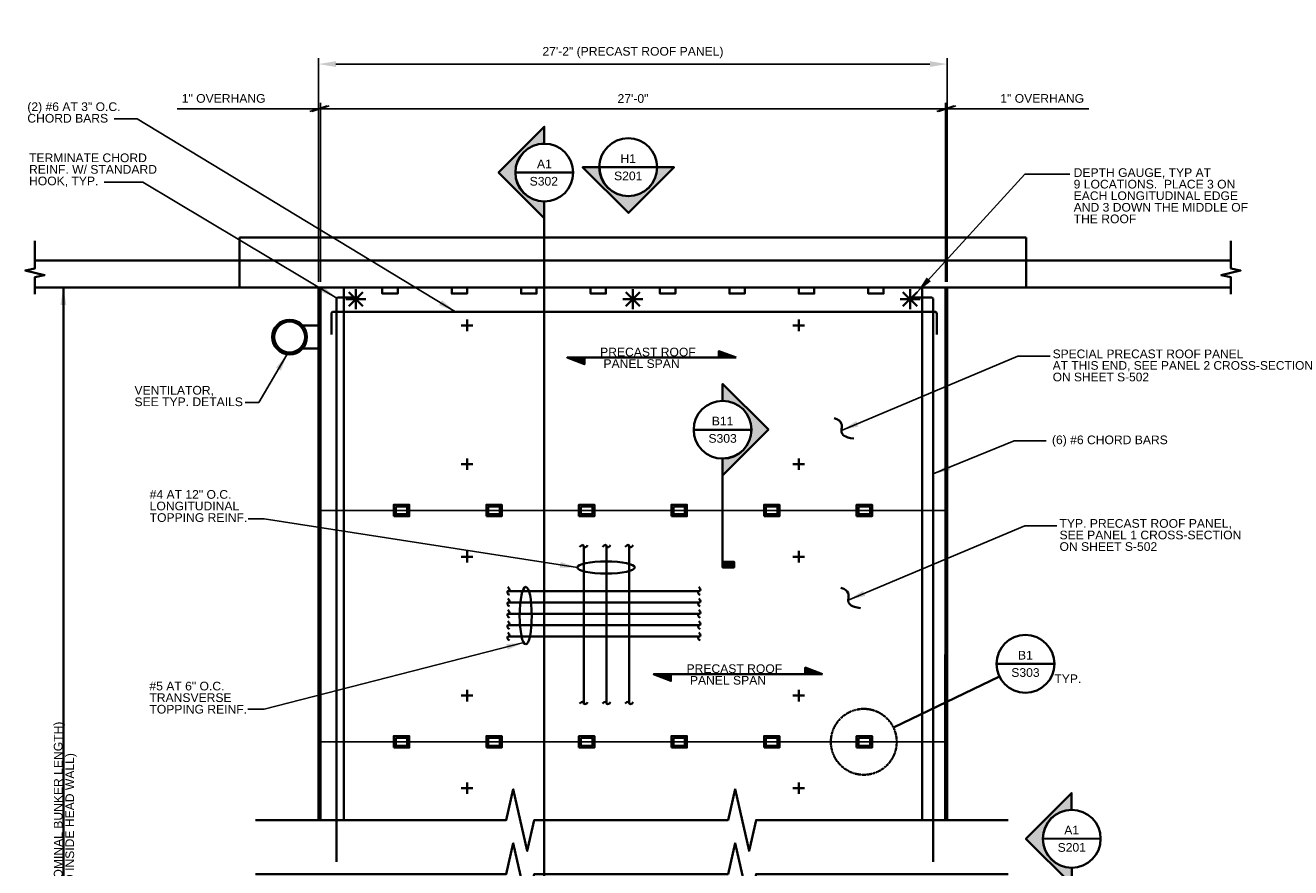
# Model space of a CAD drawing. Header units: inches. Extents: x -829 to 2226, y 10 to 4755.
# Tile 54 of 54: x 1570 to 2226, y 4002 to 4439. Entities that reach past the tile are written whole.
import ezdxf
from ezdxf.enums import TextEntityAlignment as Align

# ---------------------------------------------------------------- set-up
doc = ezdxf.new("R2010")
doc.units = ezdxf.units.IN
doc.header["$LTSCALE"] = 0.5
doc.header["$MEASUREMENT"] = 0
doc.linetypes.add('DGN Style 3', pattern=[0.621993, 0.444281, -0.177712])
for name, color, linetype, lineweight in [('G-ANNO-DIM', 7, 'Continuous', 0), ('G-ANNO-DIMS', 7, 'Continuous', 35), ('G-ANNO-TEXT', 7, 'Continuous', 35), ('S-DECK-ROOF', 7, 'Continuous', 25), ('S-WALL-LOAD', 7, 'Continuous', 35)]:
    doc.layers.add(name, color=color, linetype=linetype, lineweight=lineweight)
doc.styles.add('AEC 1 4_1 0 Scale', font='arial.ttf', dxfattribs={"height": 4.5})
doc.styles.add('Arial', font='arial.ttf')
doc.dimstyles.new("1 4 1'-0", dxfattribs={"dimtxt": 4.5, "dimasz": 9, "dimexe": 3, "dimexo": 3, "dimgap": 3, "dimtad": 1, "dimdec": 0, "dimzin": 11, "dimdsep": 46, "dimlunit": 3, "dimtxsty": 'AEC 1 4_1 0 Scale', "dimcen": 0.09, "dimadec": 4, "dimazin": 3, "dimtfac": 1, "dimtdec": 0, "dimtofl": 0, "dimtmove": 0, "dimatfit": 3, "dimfxl": 1, "dimfrac": 2, "dimtolj": 1, "dimtzin": 11, "dimarcsym": 0})

# ---------------------------------------------------------------- blocks, each defined once
blk = doc.blocks.new('*U541')
at = {"layer": 'G-ANNO-TEXT'}
for p, q in [((-6.9, 0), (6.9, 0)), ((-4.88, 4.88), (4.88, -4.88)), ((-4.88, -4.88), (4.88, 4.88)), ((0, 6.9), (0, -6.9))]:
    blk.add_line(p, q, dxfattribs=at)
blk = doc.blocks.new('BREAK LINE')
at = {"layer": 'G-ANNO-TEXT', "flags": 128}
blk.add_lwpolyline([(8.36, 9.2), (8.36, 8.47), (8.36, 6.43), (9.96, 6.07), (6.76, 5.34), (8.36, 4.97), (8.36, 0.43)], dxfattribs=at)
blk = doc.blocks.new('_Oblique_0.3')
at = {"color": 0, "linetype": 'ByBlock', "lineweight": -2}
for p, q in [((0, 0), (-1, 0)), ((0.5, 0.167), (-0.5, -0.167))]:
    blk.add_line(p, q, dxfattribs=at)
blk = doc.blocks.new('*D547')
at = {"layer": 'Defpoints', "color": 0, "transparency": 16777216}
for p in [(1723.1, 4395.79), (1722.1, 4303.08), (1723.1, 4303.08)]:
    blk.add_point(p, dxfattribs=at)
at = {"layer": 'G-ANNO-DIMS', "color": 0, "lineweight": -2, "transparency": 16777216}
for p, q in [((1722.1, 4306.08), (1722.1, 4398.79)), ((1723.1, 4306.08), (1723.1, 4398.79)), ((1713.1, 4395.79), (1648.66, 4395.79)), ((1732.1, 4395.79), (1741.1, 4395.79))]:
    blk.add_line(p, q, dxfattribs=at)
at = {"layer": 'G-ANNO-DIMS', "color": 0, "lineweight": -2, "transparency": 16777216, "xscale": 9, "yscale": 9, "zscale": 9}
blk.add_blockref('_Oblique_0.3', (1722.1, 4395.79), dxfattribs=at)
at = {"layer": 'G-ANNO-DIMS', "color": 0, "lineweight": -2, "transparency": 16777216, "xscale": 9, "yscale": 9, "zscale": 9, "rotation": 180}
blk.add_blockref('_Oblique_0.3', (1723.1, 4395.79), dxfattribs=at)
at = {"layer": 'G-ANNO-DIMS', "color": 0, "transparency": 16777216, "insert": (1672.85, 4401.12), "char_height": 4.5, "attachment_point": 5, "style": 'AEC 1 4_1 0 Scale'}
blk.add_mtext('\\A1;1" OVERHANG', dxfattribs=at)
blk = doc.blocks.new('*D548')
at = {"layer": 'Defpoints', "color": 0, "transparency": 16777216}
for p in [(2047.15, 4395.79), (2047.15, 4303.08), (2048.1, 4303.08)]:
    blk.add_point(p, dxfattribs=at)
at = {"layer": 'G-ANNO-DIMS', "color": 0, "lineweight": -2, "transparency": 16777216}
for p, q in [((2047.15, 4306.08), (2047.15, 4398.79)), ((2048.1, 4306.08), (2048.1, 4398.79)), ((2038.15, 4395.79), (2029.15, 4395.79)), ((2057.1, 4395.79), (2121.54, 4395.79))]:
    blk.add_line(p, q, dxfattribs=at)
at = {"layer": 'G-ANNO-DIMS', "color": 0, "lineweight": -2, "transparency": 16777216, "xscale": 9, "yscale": 9, "zscale": 9}
blk.add_blockref('_Oblique_0.3', (2047.15, 4395.79), dxfattribs=at)
at = {"layer": 'G-ANNO-DIMS', "color": 0, "lineweight": -2, "transparency": 16777216, "xscale": 9, "yscale": 9, "zscale": 9, "rotation": 180}
blk.add_blockref('_Oblique_0.3', (2048.1, 4395.79), dxfattribs=at)
at = {"layer": 'G-ANNO-DIMS', "color": 0, "transparency": 16777216, "insert": (2097.35, 4401.12), "char_height": 4.5, "attachment_point": 5, "style": 'AEC 1 4_1 0 Scale'}
blk.add_mtext('\\A1;1" OVERHANG', dxfattribs=at)
blk = doc.blocks.new('*D549')
at = {"layer": 'Defpoints', "color": 0, "transparency": 16777216}
for p in [(2048.1, 4418.96), (1722.1, 4303.08), (2048.1, 4303.08)]:
    blk.add_point(p, dxfattribs=at)
at = {"layer": 'G-ANNO-DIMS', "color": 0, "lineweight": -2, "transparency": 16777216}
for p, q in [((1722.1, 4306.08), (1722.1, 4421.96)), ((1731.1, 4418.96), (2039.1, 4418.96)), ((2048.1, 4306.08), (2048.1, 4421.96))]:
    blk.add_line(p, q, dxfattribs=at)
at = {"layer": 'G-ANNO-DIMS', "color": 0, "transparency": 16777216}
for points in [[(1731.1, 4420.46), (1731.1, 4417.46), (1722.1, 4418.96)], [(2039.1, 4420.46), (2039.1, 4417.46), (2048.1, 4418.96)]]:
    blk.add_solid(points, dxfattribs=at)
at = {"layer": 'G-ANNO-DIMS', "color": 0, "transparency": 16777216, "insert": (1885.1, 4424.91), "char_height": 4.5, "attachment_point": 5, "style": 'AEC 1 4_1 0 Scale'}
blk.add_mtext('\\A1;27\'-2" (PRECAST ROOF PANEL)', dxfattribs=at)
blk = doc.blocks.new('*D554')
at = {"layer": 'Defpoints', "color": 0, "transparency": 16777216}
for p in [(2047.15, 4395.79), (1723.1, 4303.08), (2047.15, 4303.08)]:
    blk.add_point(p, dxfattribs=at)
at = {"layer": 'G-ANNO-DIMS', "color": 0, "lineweight": -2, "transparency": 16777216}
for p, q in [((1723.1, 4306.08), (1723.1, 4398.79)), ((2047.15, 4306.08), (2047.15, 4398.79)), ((1732.1, 4395.79), (2038.15, 4395.79))]:
    blk.add_line(p, q, dxfattribs=at)
at = {"layer": 'G-ANNO-DIMS', "color": 0, "lineweight": -2, "transparency": 16777216, "xscale": 9, "yscale": 9, "zscale": 9, "rotation": 180}
blk.add_blockref('_Oblique_0.3', (1723.1, 4395.79), dxfattribs=at)
at = {"layer": 'G-ANNO-DIMS', "color": 0, "lineweight": -2, "transparency": 16777216, "xscale": 9, "yscale": 9, "zscale": 9}
blk.add_blockref('_Oblique_0.3', (2047.15, 4395.79), dxfattribs=at)
at = {"layer": 'G-ANNO-DIMS', "color": 0, "transparency": 16777216, "insert": (1885.13, 4401.08), "char_height": 4.5, "attachment_point": 5, "style": 'AEC 1 4_1 0 Scale'}
blk.add_mtext('\\A1;27\'-0"', dxfattribs=at)
blk = doc.blocks.new('014000-007 Indicator - Section_Elevation - Arrow')
blk.add_hatch(color=256).paths.add_polyline_path([(-0.026, 0), (-0.0412, 0), (0, 0.0412), (0.0412, 0), (0.026, 0, 1)])
for p, q in [((0, 0.0412), (-0.0412, 0)), ((0.0412, 0), (0, 0.0412))]:
    blk.add_line(p, q)
at = {"flags": 128}
blk.add_lwpolyline([(-0.026, 0), (-0.0412, 0), (0, 0.0412), (0.0412, 0), (0.026, 0, 1), (-0.026, 0)], format="xyb", close=True, dxfattribs=at)
blk.add_lwpolyline([(-0.026, 0.0013), (-0.026, 0.0013)], dxfattribs=at)
blk = doc.blocks.new('014000-008 Indicator - Section_Elevation - Bar')
blk.add_hatch(color=256).paths.add_polyline_path([(-0.0026, 0), (-0.0026, 0.0104), (0.0026, 0.0104), (0.0026, 0)])
at = {"flags": 128}
blk.add_lwpolyline([(-0.0026, 0), (0.0026, 0), (0.0026, 0.0104), (-0.0026, 0.0104), (-0.0026, 0)], close=True, dxfattribs=at)

msp = doc.modelspace()

# ---------------------------------------------------------------- hatches: boundary and pattern name
at = {"layer": 'G-ANNO-TEXT'}
h = msp.add_hatch(dxfattribs=at)
h.set_pattern_fill('HATCH', color=5, style=0, pattern_type=2)
h.set_pattern_definition([(225, (1846.31813, 4266.257517), (0.02783886, -0.02783886), [])])
h.paths.add_polyline_path([(1850.98506, 4266.72211), (1859.98506, 4263.30107), (1859.98506, 4266.72211)])
h = msp.add_hatch(dxfattribs=at)
h.set_pattern_fill('HATCH', color=5, style=0, pattern_type=2)
h.set_pattern_definition([(45, (1934.333823, 4263.76564), (-0.02783886, 0.02783886), [])])
h.paths.add_polyline_path([(1938.66693, 4266.72211), (1929.66693, 4270.14316), (1929.66693, 4266.72211)])
h = msp.add_hatch(dxfattribs=at)
h.set_pattern_fill('HATCH', color=5, style=0, pattern_type=2)
h.set_pattern_definition([(225, (1891.137028, 4102.03843), (0.02783886, -0.02783886), [])])
h.paths.add_polyline_path([(1895.80396, 4102.50303), (1904.80396, 4099.08199), (1904.80396, 4102.50303)])
h = msp.add_hatch(dxfattribs=at)
h.set_pattern_fill('HATCH', color=5, style=0, pattern_type=2)
h.set_pattern_definition([(45, (1979.15272, 4099.546553), (-0.02783886, 0.02783886), [])])
h.paths.add_polyline_path([(1983.48582, 4102.50303), (1974.48582, 4105.92408), (1974.48582, 4102.50303)])

# ---------------------------------------------------------------- linework, layer by layer
at = {"flags": 128}
for points in [[(1838.38116, 4377.68776), (1838.38116, 4377.68776)], [(1897.66674, 4364.71551), (1897.66674, 4364.71551)], [(1932.3595, 4244.32537), (1932.3595, 4244.32537)]]:
    msp.add_lwpolyline(points, dxfattribs=at)
at = {"layer": 'G-ANNO-DIMS'}
for p, q in [((1588.57285, 4303.07508), (1719.98083, 4303.07508)), ((1589.7264, 3700.84031), (1589.7264, 4303.07508)), ((1724.1026, 4303.07508), (1602.62122, 4303.07508))]:
    msp.add_line(p, q, dxfattribs=at)
at = {"layer": 'G-ANNO-DIMS', "extrusion": (0, 0, -1)}
msp.add_solid([(-1588.2264, 4294.07508), (-1589.7264, 4303.07508), (-1591.2264, 4294.07508)], dxfattribs=at)
at = {"layer": 'G-ANNO-TEXT'}
for p, q in [((1867.66694, 4365.43822), (1897.66683, 4365.49285)), ((1854.13108, 4362.68782), (1824.13114, 4362.68798)), ((1839.13108, 4338.99508), (1839.13108, 3651.99168)), ((1722.1026, 4026.87634), (1722.1026, 4303.07508)), ((2048.1026, 4303.07508), (2048.1026, 4026.87634)), ((1731.31004, 4005.28356), (1731.31004, 4296.92476)), ((1732.29429, 4297.90901), (1743.12107, 4297.90901)), ((2039.85028, 4297.90901), (2029.0235, 4297.90901)), ((2040.83453, 4005.28356), (2040.83453, 4296.92476)), ((1728.76452, 4289.51877), (1728.76452, 4278.692)), ((1729.74877, 4290.50302), (2041.68368, 4290.50302)), ((1799.1026, 4286.45008), (1799.1026, 4280.45008)), ((1971.1026, 4286.45008), (1971.1026, 4280.45008)), ((2042.66793, 4289.51877), (2042.66793, 4278.692)), ((1723.06757, 4283.3972), (1713.77578, 4283.3972)), ((1802.1026, 4283.45008), (1796.1026, 4283.45008)), ((1968.1026, 4283.45008), (1974.1026, 4283.45008)), ((1723.06757, 4271.3972), (1713.77578, 4271.3972)), ((1938.66693, 4266.72211), (1859.98506, 4266.72211)), ((1916.6095, 4229.32551), (1946.60944, 4229.32551)), ((1799.1026, 4214.45008), (1799.1026, 4208.45008)), ((1931.60937, 4214.38018), (1931.60937, 4160.89148)), ((1971.1026, 4214.45008), (1971.1026, 4208.45008)), ((1802.1026, 4211.45008), (1796.1026, 4211.45008)), ((1968.1026, 4211.45008), (1974.1026, 4211.45008)), ((1859.5953, 4168.89547, -0.00002), (1859.5953, 4086.95361, -0.00002)), ((1871.40632, 4168.89547, -0.00002), (1871.40632, 4087.55554, -0.00002)), ((1883.21735, 4168.89547, -0.00002), (1883.21735, 4087.55554, -0.00002)), ((1802.1026, 4163.45008), (1796.1026, 4163.45008)), ((1799.1026, 4166.45008), (1799.1026, 4160.45008)), ((1968.1026, 4163.45008), (1974.1026, 4163.45008)), ((1971.1026, 4166.45008), (1971.1026, 4160.45008)), ((1820.52305, 4145.64981, -0.00002), (1919.44692, 4145.64981, -0.00002)), ((1820.52305, 4139.7443, -0.00002), (1919.44692, 4139.7443, -0.00002)), ((1820.52305, 4133.83879, -0.00002), (1919.44692, 4133.83879, -0.00002)), ((1820.52305, 4127.93328, -0.00002), (1919.44692, 4127.93328, -0.00002)), ((1820.52305, 4122.02777, -0.00002), (1919.44692, 4122.02777, -0.00002)), ((1983.48582, 4102.50303), (1904.80396, 4102.50303)), ((2073.66489, 4107.89998), (2103.66483, 4107.89998)), ((2020.21517, 4074.88572), (2075.15427, 4101.38363)), ((1802.1026, 4091.45008), (1796.1026, 4091.45008)), ((1799.1026, 4094.45008), (1799.1026, 4088.45008)), ((1968.1026, 4091.45008), (1974.1026, 4091.45008)), ((1971.1026, 4094.45008), (1971.1026, 4088.45008)), ((1802.1026, 4043.45008), (1796.1026, 4043.45008)), ((1799.1026, 4046.45008), (1799.1026, 4040.45008)), ((1968.1026, 4043.45008), (1974.1026, 4043.45008)), ((1971.1026, 4046.45008), (1971.1026, 4040.45008)), ((2097.66069, 4017.10135), (2127.66018, 4017.26527))]:
    msp.add_line(p, q, dxfattribs=at)
at = {"layer": 'G-ANNO-TEXT', "linetype": 'DGN Style 3'}
for p, q in [((1735.1026, 4026.87634), (1735.1026, 4303.07508)), ((2035.1026, 4303.07508), (2035.1026, 4026.87634))]:
    msp.add_line(p, q, dxfattribs=at)
at = {"layer": 'G-ANNO-TEXT', "linetype": 'DGN Style 3', "flags": 128}
for points in [[(1723.1026, 4303.07508), (1723.1026, 4026.87634)], [(2047.1026, 4026.87634), (2047.14992, 4303.07508)]]:
    msp.add_lwpolyline(points, dxfattribs=at)
at = {"layer": 'G-ANNO-TEXT', "flags": 128}
for points in [[(1763.1026, 4302.89777), (1763.1026, 4299.89777), (1755.1026, 4299.89777), (1755.1026, 4302.89777)], [(1799.1026, 4302.89777), (1799.1026, 4299.89777), (1791.1026, 4299.89777), (1791.1026, 4302.89777)], [(1835.1026, 4302.89777), (1835.1026, 4299.89777), (1827.1026, 4299.89777), (1827.1026, 4302.89777)], [(1871.1026, 4302.89777), (1871.1026, 4299.89777), (1863.1026, 4299.89777), (1863.1026, 4302.89777)], [(1907.1026, 4302.89777), (1907.1026, 4299.89777), (1899.1026, 4299.89777), (1899.1026, 4302.89777)], [(1943.1026, 4302.89777), (1943.1026, 4299.89777), (1935.1026, 4299.89777), (1935.1026, 4302.89777)], [(1979.1026, 4302.89777), (1979.1026, 4299.89777), (1971.1026, 4299.89777), (1971.1026, 4302.89777)], [(2015.1026, 4302.89777), (2015.1026, 4299.89777), (2007.1026, 4299.89777), (2007.1026, 4302.89777)], [(1859.98506, 4266.72211), (1859.98506, 4263.30107), (1850.98506, 4266.72211)], [(1929.66693, 4266.72211), (1929.66693, 4270.14316), (1938.66693, 4266.72211)], [(1904.80396, 4102.50303), (1904.80396, 4099.08199), (1895.80396, 4102.50303)], [(1974.48582, 4102.50303), (1974.48582, 4105.92408), (1983.48582, 4102.50303)], [(1689.39023, 4026.87634), (1798.94804, 4026.87634), (1819.39865, 4026.87634), (1823.03431, 4042.87326), (1830.30563, 4010.87943), (1833.9413, 4026.87634), (1906.70143, 4026.87634)], [(1906.70143, 4026.87634), (1913.97276, 4026.87634), (1934.42336, 4026.87634), (1938.05902, 4042.87326), (1945.33035, 4010.87943), (1948.96601, 4026.87634), (2079.68563, 4026.87634)], [(1689.39023, 3998.86875), (1798.94804, 3998.86875), (1819.39865, 3998.86875), (1823.03431, 4014.86567), (1830.30563, 3982.87184), (1833.9413, 3998.86875), (1906.70143, 3998.86875)], [(1906.70143, 3998.86875), (1913.97276, 3998.86875), (1934.42336, 3998.86875), (1938.05902, 4014.86567), (1945.33035, 3982.87184), (1948.96601, 3998.86875), (2079.68563, 3998.86875)]]:
    msp.add_lwpolyline(points, dxfattribs=at)
at = {"layer": 'G-ANNO-TEXT'}
for centre, radius in [((1839.13111, 4362.6879), 14.99997), ((1882.66688, 4365.46554), 14.99997), ((1707.06757, 4277.3972), 9), ((1707.06757, 4277.3972), 8), ((1931.60947, 4229.32551), 14.99997), ((2088.66486, 4107.89998), 14.99997), ((2112.66044, 4017.18331), 14.99997)]:
    msp.add_circle(centre, radius, dxfattribs=at)
at = {"layer": 'G-ANNO-TEXT', "linetype": 'DGN Style 3'}
msp.add_circle((2004.82526, 4067.46295), 17.08645, dxfattribs=at)
at = {"layer": 'G-ANNO-TEXT', "extrusion": (0, 0, -1)}
for centre in [(-1732.29429, 4296.92476), (-1729.74877, 4289.51877)]:
    msp.add_arc(centre, 0.98425, 0, 90, dxfattribs=at)
at = {"layer": 'G-ANNO-TEXT'}
for centre in [(2039.85028, 4296.92476), (2041.68368, 4289.51877)]:
    msp.add_arc(centre, 0.98425, 0, 90, dxfattribs=at)
for centre, major_axis in [((1871.206, 4157.91147, -0.00002), (-14.91853, 0)), ((1829.50139, 4132.95786, -0.00002), (0, -14.91853))]:
    msp.add_ellipse(centre, major_axis=major_axis, ratio=0.210972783, dxfattribs=at)
for points in [[(1989.47309, 4235.3442), (1993.93044, 4233.95074), (1993.13234, 4228.43293), (1993.13234, 4228.43293), (1994.44725, 4225.40524), (1999.65568, 4224.73309)], [(1857.46685, 4168.65166, -0.00002), (1858.90492, 4170.03771, -0.00002), (1859.89387, 4168.95932, -0.00002), (1859.26773, 4168.32351, -0.00002), (1861.01534, 4168.29094, -0.00002), (1861.60011, 4169.38573, -0.00002)], [(1869.27787, 4168.65166, -0.00002), (1870.71595, 4170.03771, -0.00002), (1871.70489, 4168.95932, -0.00002), (1871.07876, 4168.32351, -0.00002), (1872.82636, 4168.29094, -0.00002), (1873.41113, 4169.38573, -0.00002)], [(1881.08889, 4168.65166, -0.00002), (1882.52697, 4170.03771, -0.00002), (1883.51591, 4168.95932, -0.00002), (1882.88978, 4168.32351, -0.00002), (1884.63739, 4168.29094, -0.00002), (1885.22215, 4169.38573, -0.00002)], [(1820.27924, 4147.77827, -0.00002), (1821.66529, 4146.34019, -0.00002), (1820.5869, 4145.35125, -0.00002), (1819.9511, 4145.97738, -0.00002), (1819.91852, 4144.22977, -0.00002), (1821.01331, 4143.64501, -0.00002)], [(1919.20311, 4147.77827, -0.00002), (1920.58916, 4146.34019, -0.00002), (1919.51076, 4145.35125, -0.00002), (1918.87496, 4145.97738, -0.00002), (1918.84238, 4144.22977, -0.00002), (1919.93717, 4143.64501, -0.00002)], [(1820.27924, 4141.87276, -0.00002), (1821.66529, 4140.43468, -0.00002), (1820.5869, 4139.44574, -0.00002), (1819.9511, 4140.07187, -0.00002), (1819.91852, 4138.32426, -0.00002), (1821.01331, 4137.73949, -0.00002)], [(1919.20311, 4141.87276, -0.00002), (1920.58916, 4140.43468, -0.00002), (1919.51076, 4139.44574, -0.00002), (1918.87496, 4140.07187, -0.00002), (1918.84238, 4138.32426, -0.00002), (1919.93717, 4137.73949, -0.00002)], [(1993.0007, 4147.40285), (1997.45805, 4146.00939), (1996.65996, 4140.49158), (1996.65996, 4140.49158), (1997.97486, 4137.46389), (2003.1833, 4136.79174)], [(1820.27924, 4135.96724, -0.00002), (1821.66529, 4134.52917, -0.00002), (1820.5869, 4133.54022, -0.00002), (1819.9511, 4134.16636, -0.00002), (1819.91852, 4132.41875, -0.00002), (1821.01331, 4131.83398, -0.00002)], [(1919.20311, 4135.96724, -0.00002), (1920.58916, 4134.52917, -0.00002), (1919.51076, 4133.54022, -0.00002), (1918.87496, 4134.16636, -0.00002), (1918.84238, 4132.41875, -0.00002), (1919.93717, 4131.83398, -0.00002)], [(1820.27924, 4130.06173, -0.00002), (1821.66529, 4128.62366, -0.00002), (1820.5869, 4127.63471, -0.00002), (1819.9511, 4128.26085, -0.00002), (1819.91852, 4126.51324, -0.00002), (1821.01331, 4125.92847, -0.00002)], [(1919.20311, 4130.06173, -0.00002), (1920.58916, 4128.62366, -0.00002), (1919.51076, 4127.63471, -0.00002), (1918.87496, 4128.26085, -0.00002), (1918.84238, 4126.51324, -0.00002), (1919.93717, 4125.92847, -0.00002)], [(1820.27924, 4124.15622, -0.00002), (1821.66529, 4122.71814, -0.00002), (1820.5869, 4121.7292, -0.00002), (1819.9511, 4122.35533, -0.00002), (1819.91852, 4120.60773, -0.00002), (1821.01331, 4120.02296, -0.00002)], [(1919.20311, 4124.15622, -0.00002), (1920.58916, 4122.71814, -0.00002), (1919.51076, 4121.7292, -0.00002), (1918.87496, 4122.35533, -0.00002), (1918.84238, 4120.60773, -0.00002), (1919.93717, 4120.02296, -0.00002)], [(1857.46685, 4087.31173, -0.00002), (1858.90492, 4088.69779, -0.00002), (1859.89387, 4087.61939, -0.00002), (1859.26773, 4086.98359, -0.00002), (1861.01534, 4086.95101, -0.00002), (1861.60011, 4088.0458, -0.00002)], [(1869.27787, 4087.31173, -0.00002), (1870.71595, 4088.69779, -0.00002), (1871.70489, 4087.61939, -0.00002), (1871.07876, 4086.98359, -0.00002), (1872.82636, 4086.95101, -0.00002), (1873.41113, 4088.0458, -0.00002)], [(1881.08889, 4087.31173, -0.00002), (1882.52697, 4088.69779, -0.00002), (1883.51591, 4087.61939, -0.00002), (1882.88978, 4086.98359, -0.00002), (1884.63739, 4086.95101, -0.00002), (1885.22215, 4088.0458, -0.00002)]]:
    msp.add_open_spline(points, degree=3, dxfattribs=at)
for points in [[(1850.98506, 4266.72211), (1859.98506, 4263.30107), (1859.98506, 4266.72211)], [(1938.66693, 4266.72211), (1929.66693, 4270.14316), (1929.66693, 4266.72211)], [(1761.1026, 4184.45008), (1769.1026, 4184.45008), (1769.1026, 4190.45008), (1761.1026, 4190.45008)], [(1762.1026, 4189.45008), (1768.1026, 4189.45008), (1768.1026, 4185.45008), (1762.1026, 4185.45008)], [(1809.1026, 4184.45008), (1817.1026, 4184.45008), (1817.1026, 4190.45008), (1809.1026, 4190.45008)], [(1810.1026, 4189.45008), (1816.1026, 4189.45008), (1816.1026, 4185.45008), (1810.1026, 4185.45008)], [(1857.1026, 4184.45008), (1865.1026, 4184.45008), (1865.1026, 4190.45008), (1857.1026, 4190.45008)], [(1858.1026, 4189.45008), (1864.1026, 4189.45008), (1864.1026, 4185.45008), (1858.1026, 4185.45008)], [(1905.1026, 4184.45008), (1913.1026, 4184.45008), (1913.1026, 4190.45008), (1905.1026, 4190.45008)], [(1906.1026, 4189.45008), (1912.1026, 4189.45008), (1912.1026, 4185.45008), (1906.1026, 4185.45008)], [(1953.1026, 4184.45008), (1961.1026, 4184.45008), (1961.1026, 4190.45008), (1953.1026, 4190.45008)], [(1954.1026, 4189.45008), (1960.1026, 4189.45008), (1960.1026, 4185.45008), (1954.1026, 4185.45008)], [(2001.1026, 4184.45008), (2009.1026, 4184.45008), (2009.1026, 4190.45008), (2001.1026, 4190.45008)], [(2002.1026, 4189.45008), (2008.1026, 4189.45008), (2008.1026, 4185.45008), (2002.1026, 4185.45008)], [(1895.80396, 4102.50303), (1904.80396, 4099.08199), (1904.80396, 4102.50303)], [(1983.48582, 4102.50303), (1974.48582, 4105.92408), (1974.48582, 4102.50303)], [(1761.1026, 4064.45008), (1769.1026, 4064.45008), (1769.1026, 4070.45008), (1761.1026, 4070.45008)], [(1762.1026, 4069.45008), (1768.1026, 4069.45008), (1768.1026, 4065.45008), (1762.1026, 4065.45008)], [(1809.1026, 4064.45008), (1817.1026, 4064.45008), (1817.1026, 4070.45008), (1809.1026, 4070.45008)], [(1810.1026, 4069.45008), (1816.1026, 4069.45008), (1816.1026, 4065.45008), (1810.1026, 4065.45008)], [(1857.1026, 4064.45008), (1865.1026, 4064.45008), (1865.1026, 4070.45008), (1857.1026, 4070.45008)], [(1858.1026, 4069.45008), (1864.1026, 4069.45008), (1864.1026, 4065.45008), (1858.1026, 4065.45008)], [(1905.1026, 4064.45008), (1913.1026, 4064.45008), (1913.1026, 4070.45008), (1905.1026, 4070.45008)], [(1906.1026, 4069.45008), (1912.1026, 4069.45008), (1912.1026, 4065.45008), (1906.1026, 4065.45008)], [(1953.1026, 4064.45008), (1961.1026, 4064.45008), (1961.1026, 4070.45008), (1953.1026, 4070.45008)], [(1954.1026, 4069.45008), (1960.1026, 4069.45008), (1960.1026, 4065.45008), (1954.1026, 4065.45008)], [(2001.1026, 4064.45008), (2009.1026, 4064.45008), (2009.1026, 4070.45008), (2001.1026, 4070.45008)], [(2002.1026, 4069.45008), (2008.1026, 4069.45008), (2008.1026, 4065.45008), (2002.1026, 4065.45008)]]:
    msp.add_3dface(points, dxfattribs=at)
at = {"layer": 'S-DECK-ROOF'}
for p, q in [((1722.1026, 4187.45008), (2048.1026, 4187.45008)), ((1722.1026, 4067.45008), (2048.1026, 4067.45008))]:
    msp.add_line(p, q, dxfattribs=at)
at = {"layer": 'S-WALL-LOAD'}
for p, q in [((1681.1026, 4329.07508), (2089.1026, 4329.07508)), ((1681.1026, 4329.07508), (1681.1026, 4303.07508)), ((2089.1026, 4329.07508), (2089.1026, 4303.07508)), ((2195.203, 4317.07508), (1575.00219, 4317.07508)), ((2195.203, 4303.07508), (1575.00219, 4303.07508))]:
    msp.add_line(p, q, dxfattribs=at)

# ---------------------------------------------------------------- block references
at = {"layer": 'G-ANNO-TEXT', "yscale": 576, "zscale": 576}
for name, p, xscale, rotation in [('014000-007 Indicator - Section_Elevation - Arrow', (1839.13121, 4362.74254), -576, 89.9996827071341), ('014000-007 Indicator - Section_Elevation - Arrow', (1882.72152, 4365.46563), 576, 180), ('014000-007 Indicator - Section_Elevation - Arrow', (1931.60937, 4229.38015), 576, 270), ('014000-008 Indicator - Section_Elevation - Bar', (1931.60937, 4159.39148), 576, 270), ('014000-007 Indicator - Section_Elevation - Arrow', (2112.66064, 4017.12867), 576, 90.10435182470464)]:
    msp.add_blockref(name, p, dxfattribs=dict(at, xscale=xscale, rotation=rotation))
at = {"layer": 'G-ANNO-TEXT', "extrusion": (0, 0, -1), "xscale": 3.137851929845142, "yscale": 3.137851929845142, "rotation": 180}
msp.add_blockref('BREAK LINE', (-1548.75509, 4328.58661), dxfattribs=at)
at = {"layer": 'G-ANNO-TEXT', "xscale": 3.137851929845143, "yscale": 3.137851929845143, "rotation": 180}
msp.add_blockref('BREAK LINE', (2221.4501, 4328.58661), dxfattribs=at)
at = {"layer": 'G-ANNO-TEXT', "extrusion": (0, 0, -1), "xscale": 0.75, "yscale": 0.75, "zscale": 0.75}
msp.add_blockref('*U541', (-1741.38828, 4297.00518), dxfattribs=at)
at = {"layer": 'G-ANNO-TEXT', "xscale": 0.75, "yscale": 0.75, "zscale": 0.75}
for p in [(1885.08509, 4297.00142), (2028.81692, 4297.00518)]:
    msp.add_blockref('*U541', p, dxfattribs=at)

# ---------------------------------------------------------------- texts
at = {"layer": 'G-ANNO-DIM', "color": 7, "linetype": 'Continuous', "char_height": 4.5, "line_spacing_factor": 0.8, "style": 'AEC 1 4_1 0 Scale'}
for s, insert, attachment_point in [('(2) #6 AT 3" O.C.\\PCHORD BARS', (1571.03406, 4399.11263), 1), ('TERMINATE CHORD\\PREINF. W/ STANDARD\\PHOOK, TYP.', (1571.92461, 4372.60154), 1), ('DEPTH GAUGE, TYP AT \\P9 LOCATIONS.  PLACE 3 ON \\PEACH LONGITUDINAL EDGE\\PAND 3 DOWN THE MIDDLE OF\\PTHE ROOF ', (2113.67612, 4364.94013), 1), ('PRECAST ROOF \\P PANEL SPAN', (1868.08912, 4271.8674), 1), ('SPECIAL PRECAST ROOF PANEL\\PAT THIS END, SEE PANEL 2 CROSS-SECTION\\PON SHEET S-502', (2102.80898, 4270.92201), 1), ('VENTILATOR, \\PSEE TYP. DETAILS', (1626.59777, 4252.06181), 1), ('(6) #6 CHORD BARS', (2102.41472, 4226.32746), 1), ('#4 AT 12" O.C.\\PLONGITUDINAL\\PTOPPING REINF.', (1634.48012, 4198.02525), 1), ('TYP. PRECAST ROOF PANEL,\\PSEE PANEL 1 CROSS-SECTION\\PON SHEET S-502', (2106.3366, 4182.98066), 1), ('PRECAST ROOF \\P PANEL SPAN', (1912.90801, 4107.64832), 1), ('TYP.', (2103.66483, 4100.17699), 4), ('#5 AT 6" O.C.\\PTRANSVERSE\\PTOPPING REINF.', (1634.34648, 4098.62481), 1)]:
    msp.add_mtext(s, dxfattribs=dict(at, insert=insert, attachment_point=attachment_point))
at = {"layer": 'G-ANNO-DIM', "color": 7, "linetype": 'Continuous', "insert": (1590.70958, 3906.20157), "char_height": 4.5, "attachment_point": 4, "rotation": 90, "line_spacing_factor": 0.8, "style": 'AEC 1 4_1 0 Scale'}
msp.add_mtext('     40\'-0" MIN. - 120\'-0" MAX. (NOMINAL BUNKER LENGTH)\\P            (INSIDE HEAD WALL TO INSIDE HEAD WALL)', dxfattribs=at)
at = {"layer": 'G-ANNO-TEXT', "style": 'Arial'}
for s, rotation, p in [('H1', 0.10435182, (1882.66278, 4367.71553)), ('A1', 359.99968271, (1839.18331, 4364.93789)), ('A1', 0.4174073, (2112.64387, 4019.46056))]:
    msp.add_text(s, height=4.499991, rotation=rotation, dxfattribs=at).set_placement(p, align=Align.CENTER)
for s, rotation, p in [('S302', 359.99968271, (1838.8886, 4360.4379)), ('S201', 0.10435182, (1882.67098, 4363.21554)), ('S201', 0.4174073, (2112.67665, 4014.96069))]:
    msp.add_text(s, height=4.499991, rotation=rotation, dxfattribs=at).set_placement(p, align=Align.TOP_CENTER)
for s, p in [('B11', (1931.60947, 4231.57551)), ('B1', (2088.66486, 4110.14998))]:
    msp.add_text(s, height=4.499991, dxfattribs=at).set_placement(p, align=Align.CENTER)
for p in [(1931.60947, 4227.07551), (2088.66486, 4105.64999)]:
    msp.add_text('S303', height=4.499991, dxfattribs=at).set_placement(p, align=Align.TOP_CENTER)

# ---------------------------------------------------------------- dimensions: what is measured, and where the dimension line sits
at = {"layer": 'G-ANNO-DIMS'}
dim = msp.add_linear_dim(base=(2048.1026, 4418.95822), p1=(1722.1026, 4303.07508), p2=(2048.1026, 4303.07508), text='<> (PRECAST ROOF PANEL)', dimstyle="1 4 1'-0", dxfattribs=at)
dim.commit()
dim.dimension.update_dxf_attribs({"geometry": '*D549', "text_midpoint": (1885.1026, 4418.95822), "dimtype": 160})
dim = msp.add_linear_dim(base=(1723.1026, 4395.78694), p1=(1722.1026, 4303.07508), p2=(1723.1026, 4303.07508), text='<> OVERHANG', dimstyle="1 4 1'-0", override={"dimblk": '_Oblique_0.3'}, dxfattribs=at)
dim.commit()
dim.dimension.update_dxf_attribs({"geometry": '*D547', "text_midpoint": (1672.85226, 4395.78694), "dimtype": 160})
dim = msp.add_linear_dim(base=(2047.14992, 4395.78694), p1=(1723.1026, 4303.07508), p2=(2047.14992, 4303.07508), dimstyle="1 4 1'-0", override={"dimblk": '_Oblique_0.3'}, dxfattribs=at)
dim.commit()
dim.dimension.update_dxf_attribs({"geometry": '*D554', "text_midpoint": (1885.12626, 4395.78694), "dimtype": 160})
dim = msp.add_linear_dim(base=(2047.14992, 4395.78694), p1=(2048.1026, 4303.07508), p2=(2047.14992, 4303.07508), angle=180, text='<> OVERHANG', dimstyle="1 4 1'-0", override={"dimblk": '_Oblique_0.3'}, dxfattribs=at)
dim.commit()
dim.dimension.update_dxf_attribs({"geometry": '*D548', "text_midpoint": (2097.35294, 4395.78694), "dimtype": 160})

# ---------------------------------------------------------------- leaders
at = {"layer": 'G-ANNO-TEXT'}
for points in [[(1793.00379, 4290.50302), (1628.0653, 4390.5827), (1616.10067, 4390.5827)], [(1731.60671, 4297.62902), (1630.89213, 4357.66946), (1610.82821, 4357.66946)], [(2032.4785, 4300.66678), (2088.27875, 4361.90263), (2111.63504, 4361.90263)], [(1705.85029, 4268.4799), (1691.08036, 4243.51597), (1683.97044, 4243.51597)], [(1993.21277, 4228.91844), (2084.75114, 4267.45127), (2101.43549, 4267.45127)], [(2040.83453, 4206.37624), (2082.7807, 4223.49963), (2099.46505, 4223.49963)], [(1856.28747, 4157.91147), (1693.93296, 4183.0312), (1685.59078, 4183.0312)], [(1996.74038, 4140.9771), (2088.27875, 4179.50992), (2104.9631, 4179.50992)], [(1828.45229, 4118.89248), (1693.79932, 4084.3585), (1685.45715, 4084.3585)]]:
    msp.add_leader(points, dimstyle="1 4 1'-0", override={"dimgap": 6}, dxfattribs=at)

doc.saveas('drawing.dxf')
